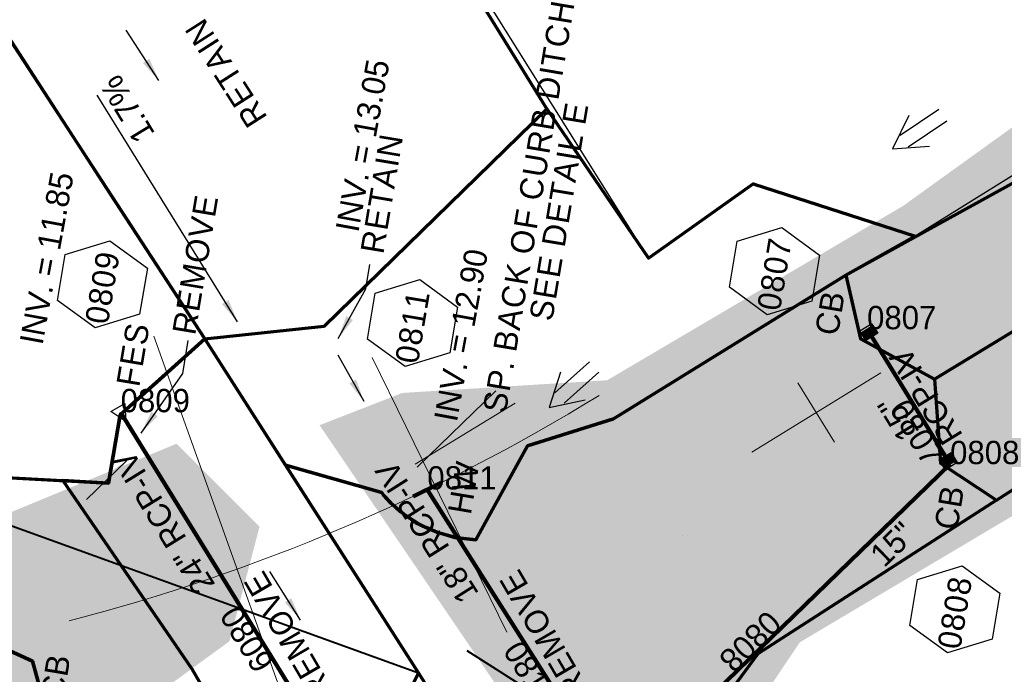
# Model space of a CAD drawing. Extents: x 1160061 to 2574774, y 200346 to 1150371.
# Tile 89 of 123: x 2482338 to 2482549, y 367472 to 367612. Entities that reach past the tile are written whole.
import ezdxf
from ezdxf.enums import TextEntityAlignment as Align

# ---------------------------------------------------------------- set-up
doc = ezdxf.new("R2010")
doc.units = 0
doc.header["$MEASUREMENT"] = 0
doc.linetypes.add('DGN Style 2', pattern=[29.296317, 17.57779, -11.718527])
doc.linetypes.add('DGN Style 7', pattern=[58.592634, 26.366685, -11.718527, 8.788895, -11.718527])
for name, color, linetype, lineweight in [('Exist Plan Preparation Drainage Arrows Symbol CELL', 5, 'Continuous', 30), ('Exist Plan Preparation Drainage Notes Label', 31, 'Continuous', 30), ('Exist Plan Preparation Watershed Blue', 5, 'Continuous', 30), ('Prop Drainage Structure Box Number Symbol CELL', 9, 'Continuous', 30), ('Prop Drainage Structure Catch Basin Grate 840 03F CELL', 7, 'Continuous', 30), ('Prop Drainage Structure Catch Basin Grate 840 03F Label', 9, 'Continuous', 30), ('Prop Drainage Structure Catch Basin Grate 840 03G CELL', 7, 'Continuous', 30), ('Prop Drainage Structure Catch Basin Grate 840 03G Label', 9, 'Continuous', 30), ('Prop Drainage Structure Flared End Section Reinforced Concrete Label', 9, 'Continuous', 30), ('Prop Drainage Structure Headwall CELL', 9, 'Continuous', 40), ('Prop Drainage Structure Headwall Label', 9, 'Continuous', 30), ('Prop Drainage Structure Outlet Flared End Section CELL', 9, 'Continuous', 30), ('Prop Drainage Structure Pipe CSP 15in Label', 9, 'Continuous', 30), ('Prop Drainage Structure Pipe RCP 15in Class III', 9, 'Continuous', 211), ('Prop Drainage Structure Pipe RCP 15in Class III Label', 9, 'Continuous', 30), ('Prop Drainage Structure Pipe RCP 15in Class IV', 9, 'Continuous', 211), ('Prop Drainage Structure Pipe RCP 15in Class IV Label', 9, 'Continuous', 30), ('Prop Drainage Structure Pipe RCP 18in Class IV', 9, 'Continuous', 211), ('Prop Drainage Structure Pipe RCP 18in Class IV Label', 9, 'Continuous', 30), ('Prop Drainage Structure Pipe RCP 24in Class IV', 9, 'Continuous', 211), ('Prop Drainage Structure Pipe RCP 24in Class IV Label', 9, 'Continuous', 30), ('Prop Drainage Structure Pipe Removal Label', 9, 'Continuous', 30), ('Prop Drainage Structure Pipe Stub Out CELL', 9, 'Continuous', 30), ('Prop Drainage Structure Plot Symbol 20 Scale', 9, 'DGN Style 2', 13), ('Prop Drainage Structure Plot Symbol 50 Scale', 9, 'DGN Style 2', 13), ('Prop Drainage Structure Tops and Inverts LABEL', 1, 'Continuous', 30), ('Prop Earthen Structure Ditch Flow Line', 6, 'Rdy Ditch Special Prp', 30), ('Prop Plan Preparation Grade to Drain Arrows CELL', 7, 'Continuous', 13), ('Prop Plan Preparation Watershed Pre Construction', 131, 'Continuous', 30), ('Prop Vertical Profile Ditch Grade Median Label', 5, 'Continuous', 40)]:
    doc.layers.add(name, color=color, linetype=linetype, lineweight=lineweight)
for name, color, linetype, lineweight, plot in [('Scratch_Level_5', 6, 'Continuous', 0, False), ('Scratch_Level_6', 30, 'Continuous', 0, False), ('Scratch_Level_8', 171, 'Continuous', 0, False)]:
    doc.layers.add(name, color=color, linetype=linetype, lineweight=lineweight, plot=plot)
doc.styles.add('Style-font001', font='font001.shx')
doc.styles.add('Style-font041', font='font041.shx')
doc.styles.add('Style-GEOMETRICFUTURA_211_M_L', font='GEOMETRICFUTURA_211_M_L.shx')
doc.linetypes.add('Rdy Ditch Special Prp', pattern='A,0.55,-0.2,[22,dgnlstyle-RdylsE.shx,S=0.001111,R=0,X=0,Y=0],-0.2,0.55', length=1.5)
doc.dimstyles.new('erosion_control', dxfattribs={"dimtxt": 4.99999, "dimasz": 9.99998, "dimexe": 2.499995, "dimexo": 2.499995, "dimgap": 2.499995, "dimtad": 0, "dimtih": 1, "dimtoh": 1, "dimzin": 3, "dimdsep": 46, "dimtxsty": 'Style-GEOMETRICFUTURA_211_M_L', "dimcen": 0.09, "dimaunit": 1, "dimadec": 4, "dimazin": 3, "dimtfac": 1, "dimtofl": 0, "dimtmove": 0, "dimatfit": 1, "dimfxl": 1, "dimtzin": 3, "dimlwd": 106, "dimarcsym": 0})

# ---------------------------------------------------------------- blocks, each defined once
blk = doc.blocks.new('PROP TERMINATOR ARROW_146')
at = {"layer": 'Prop Plan Preparation Grade to Drain Arrows CELL', "extrusion": (0, 0, -1)}
blk.add_solid([(5.710468, 0.950265), (0, 0), (4.99999, 0), (5.710468, -0.950265)], dxfattribs=at)
blk = doc.blocks.new('PROP PLAN PREPARATION GRADE TO DRAIN ARROWS_4')
at = {"layer": 'Prop Plan Preparation Grade to Drain Arrows CELL'}
blk.add_line((-7.00001, 0), (4.99999, 0), dxfattribs=at)
blk.add_blockref('PROP TERMINATOR ARROW_146', (4.99999, 0), dxfattribs=at)
blk = doc.blocks.new('PROP DRAINAGE STRUCTURE BOX NUMBER SYMBOL_4')
at = {"layer": 'Prop Drainage Structure Box Number Symbol CELL', "flags": 128}
blk.add_lwpolyline([(-5.000009, 8.944294), (5.000009, 8.944294), (9.47214, 0), (5.000009, -8.944294), (-5.000009, -8.944294), (-9.47214, 0), (-5.000009, 8.944294)], dxfattribs=at)
at = {"layer": 'Prop Drainage Structure Box Number Symbol CELL', "insert": (-0.638536, -0.137742), "char_height": 4.99999, "attachment_point": 5, "line_spacing_factor": 0.6, "style": 'Style-GEOMETRICFUTURA_211_M_L'}
blk.add_mtext('\\T1.051;0808', dxfattribs=at)
blk = doc.blocks.new('PROP DRAINAGE STRUCTURE BOX NUMBER SYMBOL_5')
at = {"layer": 'Prop Drainage Structure Box Number Symbol CELL', "flags": 128}
blk.add_lwpolyline([(-5.000009, 8.944294), (5.000009, 8.944294), (9.47214, 0), (5.000009, -8.944294), (-5.000009, -8.944294), (-9.47214, 0), (-5.000009, 8.944294)], dxfattribs=at)
at = {"layer": 'Prop Drainage Structure Box Number Symbol CELL', "insert": (-0.582476, -0.137742), "char_height": 4.99999, "attachment_point": 5, "line_spacing_factor": 0.6, "style": 'Style-GEOMETRICFUTURA_211_M_L'}
blk.add_mtext('\\T1.051;0807', dxfattribs=at)
blk = doc.blocks.new('PROP DRAINAGE STRUCTURE BOX NUMBER SYMBOL_6')
at = {"layer": 'Prop Drainage Structure Box Number Symbol CELL', "flags": 128}
blk.add_lwpolyline([(-5.000009, 8.944294), (5.000009, 8.944294), (9.47214, 0), (5.000009, -8.944294), (-5.000009, -8.944294), (-9.47214, 0), (-5.000009, 8.944294)], dxfattribs=at)
at = {"layer": 'Prop Drainage Structure Box Number Symbol CELL', "insert": (-0.653688, -0.137742), "char_height": 4.99999, "attachment_point": 5, "line_spacing_factor": 0.6, "style": 'Style-GEOMETRICFUTURA_211_M_L'}
blk.add_mtext('\\T1.051;0809', dxfattribs=at)
blk = doc.blocks.new('PROP DRAINAGE STRUCTURE BOX NUMBER SYMBOL_7')
at = {"layer": 'Prop Drainage Structure Box Number Symbol CELL', "flags": 128}
blk.add_lwpolyline([(-5.000009, 8.944294), (5.000009, 8.944294), (9.47214, 0), (5.000009, -8.944294), (-5.000009, -8.944294), (-9.47214, 0), (-5.000009, 8.944294)], dxfattribs=at)
at = {"layer": 'Prop Drainage Structure Box Number Symbol CELL', "insert": (-0.743081, -0.137742), "char_height": 4.99999, "attachment_point": 5, "line_spacing_factor": 0.6, "style": 'Style-GEOMETRICFUTURA_211_M_L'}
blk.add_mtext('\\T1.056;0811', dxfattribs=at)
blk = doc.blocks.new('PROP DRAINAGE STRUCTURE HEADWALL_1')
at = {"layer": 'Prop Drainage Structure Headwall CELL', "lineweight": 211}
blk.add_line((0, -3.274993), (0, 3.424993), dxfattribs=at)
blk = doc.blocks.new('PROP DRAINAGE STRUCTURE OUTLET FLARED END SECTION')
at = {"layer": 'Prop Drainage Structure Outlet Flared End Section CELL', "flags": 128}
blk.add_lwpolyline([(-4.24265, 0), (-2.255154, 0), (1.182339, 1.749997), (1.182339, -1.749996), (-2.255154, 0)], dxfattribs=at)
blk = doc.blocks.new('PROP DRAINAGE STRUCTURE PIPE STUB OUT_3')
at = {"layer": 'Prop Drainage Structure Pipe Stub Out CELL', "flags": 128}
blk.add_lwpolyline([(-0.01575, 0), (0, 0.01575), (0.01575, 0), (0, -0.01575), (-0.01575, 0)], dxfattribs=at)
at = {"layer": 'Prop Drainage Structure Pipe Stub Out CELL', "style": 'Style-font001'}
blk.add_text('SO', height=0.010368, dxfattribs=at).set_placement((0, 0), align=Align.MIDDLE_CENTER)
blk = doc.blocks.new('PROP DRAINAGE STRUCTURE CATCH BASIN GRATE 840 03G_3')
at = {"layer": 'Prop Drainage Structure Catch Basin Grate 840 03G CELL', "flags": 128}
for points in [[(1.5, 0), (-1.5, 0), (-1.5, 2), (1.5, 2), (1.5, -0.499999), (-1.5, -0.499999), (-1.5, 0)], [(1.4896, 0.0104), (-1.4896, 0.0104), (-1.4896, 1.9896), (1.4896, 1.9896), (1.4896, 0.0104)], [(-1.3646, 1.8646), (1.3646, 1.8646), (1.3646, 0.1354), (-1.3646, 0.1354), (-1.3646, 1.8646)]]:
    blk.add_lwpolyline(points, dxfattribs=at)
for points in [[(-1.258485, 0.70434, -1), (-1.345744, 0.793844), (-0.266077, 1.846443, -1), (-0.178817, 1.756939), (-1.258485, 0.70434)], [(-1.345744, 1.623004), (-1.11656, 1.846443, -1), (-1.0293, 1.756939), (-1.258485, 1.533501, -1), (-1.345744, 1.623004)], [(-1.258485, 1.257114, -1), (-1.345744, 1.346617), (-0.833065, 1.846443, -1), (-0.745806, 1.756939), (-1.258485, 1.257114)], [(-1.345744, 1.07023), (-0.549571, 1.846443, -1), (-0.462312, 1.756939), (-1.258485, 0.980727, -1), (-1.345744, 1.07023)], [(-1.345744, 0.517457), (-0.0625, 1.768528), (-0.0625, 1.593954), (-1.258485, 0.427954, -1), (-1.345744, 0.517457)], [(-1.258485, 0.151567, -1), (-1.345744, 0.24107), (-0.0625, 1.492142), (-0.0625, 1.317567), (-1.258485, 0.151567)], [(-1.060268, 0.243002), (-0.0625, 1.215755), (-0.0625, 1.04118), (-0.973009, 0.153499, -1), (-1.060268, 0.243002)], [(-0.689515, 0.153499, -1), (-0.776774, 0.243002), (-0.0625, 0.939368), (-0.0625, 0.764794), (-0.689515, 0.153499)], [(-0.49328, 0.243002), (-0.0625, 0.662982), (-0.0625, 0.488407), (-0.406021, 0.153499, -1), (-0.49328, 0.243002)], [(-0.122526, 0.153499, -1), (-0.209785, 0.243002), (-0.0625, 0.386595), (-0.0625, 0.21202), (-0.122526, 0.153499)], [(0.0625, 1.337621), (0.584406, 1.846443, -1), (0.671666, 1.756939), (0.0625, 1.163046), (0.0625, 1.337621)], [(0.0625, 1.614008), (0.300912, 1.846443, -1), (0.388171, 1.756939), (0.0625, 1.439433), (0.0625, 1.614008)], [(0.0625, 1.061234), (0.867901, 1.846443, -1), (0.95516, 1.756939), (0.0625, 0.88666), (0.0625, 1.061234)], [(0.0625, 0.784848), (1.151395, 1.846443, -1), (1.238654, 1.756939), (0.0625, 0.610273), (0.0625, 0.784848)], [(0.0625, 0.508461), (1.258074, 1.67406, -1), (1.345334, 1.584557), (0.0625, 0.333886), (0.0625, 0.508461)], [(0.073709, 0.243002), (1.258074, 1.397674, -1), (1.345334, 1.308171), (0.160968, 0.153499), (0.073709, 0.243002)], [(0.357203, 0.243002), (1.258074, 1.121287, -1), (1.345334, 1.031784), (0.444462, 0.153499), (0.357203, 0.243002)], [(0.640698, 0.243002), (1.258074, 0.8449, -1), (1.345334, 0.755397), (0.727957, 0.153499), (0.640698, 0.243002)], [(0.924192, 0.243002), (1.258074, 0.568514, -1), (1.345334, 0.47901), (1.011451, 0.153499), (0.924192, 0.243002)], [(1.207686, 0.243002), (1.258074, 0.292127, -1), (1.345334, 0.202624), (1.294946, 0.153499, -1), (1.207686, 0.243002)]]:
    blk.add_lwpolyline(points, format="xyb", dxfattribs=at)
at = {"layer": 'Prop Drainage Structure Plot Symbol 20 Scale'}
blk.add_solid([(-2.00004, 2.041692), (2.00004, 2.041692), (-2.00004, -1.958388), (2.00004, -1.958388)], dxfattribs=at)
at = {"layer": 'Prop Drainage Structure Plot Symbol 50 Scale'}
blk.add_solid([(-3.5, 3.541652), (3.5, 3.541652), (-3.5, -3.458348), (3.5, -3.458348)], dxfattribs=at)
blk = doc.blocks.new('PROP DRAINAGE STRUCTURE CATCH BASIN GRATE 840 03F_6')
at = {"layer": 'Prop Drainage Structure Catch Basin Grate 840 03F CELL', "flags": 128}
for points in [[(1.5, -0.041652), (-1.5, -0.041652), (-1.5, 1.958348), (1.5, 1.958348), (1.5, -0.541651), (-1.5, -0.541651), (-1.5, -0.041652)], [(-1.4896, -0.031252), (-1.4896, 1.947948), (1.4896, 1.947948), (1.4896, -0.031252), (-1.4896, -0.031252)], [(1.288145, 0.093748), (-1.3646, 0.093748), (-1.3646, 1.822948), (1.3646, 1.822948), (1.3646, 0.156024)], [(-0.0625, 1.572356), (-0.0625, 1.397781), (-0.388171, 1.715287)]]:
    blk.add_lwpolyline(points, dxfattribs=at)
for points in [[(-1.011451, 0.111847), (-1.345334, 0.437358, -1), (-1.258074, 0.526862), (-0.924192, 0.20135, -1), (-1.011451, 0.111847)], [(-0.0625, 0.466809), (-0.0625, 0.292234), (-1.345334, 1.542905, -1), (-1.258074, 1.632408), (-0.0625, 0.466809)], [(-0.160968, 0.111847), (-1.345334, 1.266519, -1), (-1.258074, 1.356022), (-0.073709, 0.20135, -1), (-0.160968, 0.111847)], [(-0.444462, 0.111847), (-1.345334, 0.990132, -1), (-1.258074, 1.079635), (-0.357203, 0.20135, -1), (-0.444462, 0.111847)], [(-0.727957, 0.111847), (-1.345334, 0.713745, -1), (-1.258074, 0.803248), (-0.640698, 0.20135, -1), (-0.727957, 0.111847)], [(-1.345334, 0.160972, -1), (-1.258074, 0.250475), (-1.207686, 0.20135, -1), (-1.294946, 0.111847), (-1.345334, 0.160972)], [(-0.0625, 0.743196), (-0.0625, 0.568621), (-1.238654, 1.715287, -1), (-1.151395, 1.804791), (-0.0625, 0.743196)], [(-0.0625, 0.845008), (-0.95516, 1.715287, -1), (-0.867901, 1.804791), (-0.0625, 1.019582), (-0.0625, 0.845008)], [(-0.584406, 1.804791), (-0.0625, 1.295969), (-0.0625, 1.121394), (-0.671666, 1.715287, -1), (-0.584406, 1.804791)], [(-0.0625, 1.397781), (-0.388171, 1.715287, -1), (-0.300912, 1.804791), (-0.0625, 1.572356), (-0.0625, 1.397781)], [(0.0625, 1.552302), (0.0625, 1.726876), (1.345744, 0.475805, -1), (1.258485, 0.386302), (0.0625, 1.552302)], [(0.0625, 1.45049), (1.345744, 0.199418, -1), (1.258485, 0.109915), (0.0625, 1.275915), (0.0625, 1.45049)], [(0.0625, 1.174103), (1.060268, 0.20135, -1), (0.973009, 0.111847), (0.0625, 0.999528), (0.0625, 1.174103)], [(0.0625, 0.897716), (0.776774, 0.20135, -1), (0.689515, 0.111847), (0.0625, 0.723142), (0.0625, 0.897716)], [(0.0625, 0.62133), (0.49328, 0.20135, -1), (0.406021, 0.111847), (0.0625, 0.446755), (0.0625, 0.62133)], [(0.0625, 0.344943), (0.209785, 0.20135, -1), (0.122526, 0.111847), (0.0625, 0.170368), (0.0625, 0.344943)], [(1.258485, 0.662688), (0.178817, 1.715287, -1), (0.266077, 1.804791), (1.345744, 0.752192, -1), (1.258485, 0.662688)], [(1.258484, 0.939076), (0.462312, 1.715287, -1), (0.549571, 1.804791), (1.345744, 1.028578, -1), (1.258484, 0.939076)], [(1.258484, 1.215463), (0.745806, 1.715287, -1), (0.833065, 1.804791), (1.345744, 1.304965, -1), (1.258484, 1.215463)], [(1.258485, 1.491849), (1.0293, 1.715287, -1), (1.11656, 1.804791), (1.345744, 1.581352, -1), (1.258485, 1.491849)]]:
    blk.add_lwpolyline(points, format="xyb", dxfattribs=at)
at = {"layer": 'Prop Drainage Structure Plot Symbol 20 Scale'}
blk.add_solid([(-2.00004, 2.00004), (2.00004, 2.00004), (-2.00004, -2.00004), (2.00004, -2.00004)], dxfattribs=at)
at = {"layer": 'Prop Drainage Structure Plot Symbol 50 Scale', "extrusion": (0, 0, -1)}
blk.add_solid([(3.5, 3.5), (-3.5, 3.5), (3.5, -3.5), (-3.5, -3.5)], dxfattribs=at)
blk = doc.blocks.new('EXIST PLAN PREPARATION DRAINAGE ARROWS SYMBOL_217')
at = {"layer": 'Exist Plan Preparation Drainage Arrows Symbol CELL'}
for p, q in [((-3.867991, 1.499997), (6.131989, 1.499997)), ((-3.867991, -1.499997), (6.131989, -1.499997))]:
    blk.add_line(p, q, dxfattribs=at)
at = {"layer": 'Exist Plan Preparation Drainage Arrows Symbol CELL', "flags": 128}
blk.add_lwpolyline([(0, 3.965233), (-6.867985, 0), (0, -3.965233)], dxfattribs=at)
blk = doc.blocks.new('EXIST PLAN PREPARATION DRAINAGE ARROWS SYMBOL_218')
at = {"layer": 'Exist Plan Preparation Drainage Arrows Symbol CELL'}
for p, q in [((-3.867991, 1.499997), (6.131989, 1.499997)), ((-3.867991, -1.499997), (6.131989, -1.499997))]:
    blk.add_line(p, q, dxfattribs=at)
at = {"layer": 'Exist Plan Preparation Drainage Arrows Symbol CELL', "flags": 128}
blk.add_lwpolyline([(0, 3.965233), (-6.867985, 0), (0, -3.965233)], dxfattribs=at)

msp = doc.modelspace()

# ---------------------------------------------------------------- hatches: boundary and pattern name
at = {"layer": 'Scratch_Level_6'}
for points in [[(2482474.94, 367420.19), (2482471.85, 367422.73), (2482435.26, 367476.58), (2482402.2, 367525.23), (2482419.97, 367532.15), (2482463.91, 367534.88), (2482527.41, 367572.3), (2482618.46, 367637.89), (2482671.72, 367666.15), (2482693.43, 367707.74), (2482708.83, 367715.94), (2482765.41, 367774.37), (2482805.67, 367815.95), (2482839.36, 367878.19), (2482875.27, 367933.64), (2482906.17, 368003.38), (2482956.63, 368117.24), (2482997.93, 368220.2), (2483035.29, 368334), (2483022.84, 368369.74), (2483006.48, 368416.66), (2483006.73, 368451.15), (2483018.08, 368468.6), (2483051.39, 368519.82), (2483091.71, 368572.45), (2483122.05, 368623.39), (2483136.32, 368658.7), (2483152.52, 368717.58), (2483158.4, 368738.99), (2483146.72, 368749.86), (2483127.93, 368755.75), (2483121.57, 368767.87), (2483128.62, 368790.48), (2483169.99, 368777.58), (2483190.23, 368788.76), (2483226.15, 368898.23), (2483267.42, 368990.7), (2483259.21, 368996.77), (2483254.64, 369000.15), (2483249.25, 369012.75), (2483249.71, 369021.8), (2483257.25, 369033.68), (2483268.66, 369040.08), (2483274.76, 369040.36), (2483397.82, 369000.76), (2483457.41, 368981.59), (2483457.92, 368979.7), (2483437.83, 368974.25), (2483391.28, 368955.58), (2483356.18, 368956.57), (2483325.68, 368884.36), (2483300.89, 368825.65), (2483230.14, 368668.08), (2483289.79, 368649.03), (2483314.22, 368661.15), (2483339.18, 368713.24), (2483351.73, 368722), (2483383.47, 368708.28), (2483348, 368626.25), (2483284.1, 368575.05), (2483233.64, 368569.54), (2483189.22, 368407.23), (2483134.3, 368265.97), (2483058.6, 368071.25), (2483051.2, 368015.06), (2483013.43, 367969.92), (2482938.88, 367836.08), (2482928.31, 367770.02), (2482882.4, 367741.99), (2482866.68, 367697.56), (2482813.39, 367633.34), (2482774.37, 367613.73), (2482720.52, 367599.21), (2482670.31, 367566.66), (2482592.3, 367530.38), (2482505.23, 367478.62), (2482485.7, 367449.46)], [(2482218.56, 367404.87), (2482210.67, 367412.18), (2482235.17, 367452.61), (2482265.3, 367477.29), (2482293.32, 367488.89), (2482332.41, 367505.07), (2482371.5, 367521.25), (2482389.32, 367503.44), (2482382.87, 367478.85), (2482366.25, 367466.74), (2482318.93, 367454.99), (2482272.75, 367436.76)]]:
    msp.add_hatch(color=256, dxfattribs=at).paths.add_polyline_path(points)

# ---------------------------------------------------------------- linework, layer by layer
at = {"layer": 'Exist Plan Preparation Watershed Blue', "color": 5, "linetype": 'Continuous', "lineweight": 70, "flags": 128}
for points in [[(2482377.58, 367543.73), (2482403.16, 367546.49), (2482450.94, 367593.13), (2482399.06, 367677.17), (2482335.28, 367780.51), (2482220.04, 367927.78), (2482164.51, 367884.33), (2482209.01, 367809.02), (2482253.43, 367735.44), (2482271.62, 367706.4), (2482377.58, 367543.73)], [(2482359.4, 367527.45), (2482367.35, 367534.57), (2482377.58, 367543.73), (2482357.29, 367574.88), (2482253.43, 367735.44), (2482209.01, 367809.02), (2482169.57, 367798.3), (2482141.98, 367790.8), (2482108.18, 367800.46), (2482052.44, 367773.24), (2481985.92, 367731.85), (2482061.72, 367605.75), (2482103.92, 367611.55), (2482208.11, 367586.78), (2482316.24, 367515.04), (2482356.94, 367512.82), (2482359.4, 367527.45)], [(2482534.15, 367535.14), (2482586.47, 367566.95), (2482605.85, 367546.12), (2482656.78, 367584.24), (2482653.85, 367591.04), (2482714.12, 367632), (2482690.64, 367663.31), (2482579.98, 367594.35), (2482557.02, 367580.54), (2482515.1, 367557.43), (2482518.26, 367543.74), (2482534.15, 367535.14)], [(2482435.71, 367500.64), (2482432.42, 367500.99), (2482431.13, 367501.17), (2482427.51, 367502.21), (2482425.07, 367503.29), (2482423.47, 367504.09), (2482420.25, 367506.11), (2482417.59, 367508.44), (2482415.93, 367510.18), (2482415.56, 367510.78), (2482394.88, 367516.65), (2482377.58, 367543.73), (2482403.16, 367546.49), (2482450.94, 367593.13), (2482472.78, 367561.07), (2482495.2, 367577), (2482529.97, 367565.77), (2482515.1, 367557.43), (2482465.25, 367526.59), (2482446.83, 367520.8), (2482435.71, 367500.64)], [(2482534.15, 367535.14), (2482535.46, 367517.1), (2482547.45, 367509.16), (2482560.71, 367517.68), (2482586.09, 367533.26), (2482605.85, 367546.12), (2482586.47, 367566.95), (2482534.15, 367535.14)], [(2482391.58, 367443.88), (2482391.46, 367430.57), (2482405.8, 367432.26), (2482411.71, 367445.2), (2482411.68, 367448.39), (2482423.43, 367472.08), (2482377.58, 367543.73), (2482359.4, 367527.45), (2482356.94, 367512.82), (2482347.14, 367513.36), (2482374.82, 367472.94), (2482391.58, 367443.88)], [(2482356.07, 367418.57), (2482340.61, 367474.58), (2482282, 367501.31), (2482316.24, 367515.04), (2482347.14, 367513.36), (2482374.82, 367472.94), (2482391.58, 367443.88), (2482391.46, 367430.57), (2482356.07, 367418.57)], [(2481994.75, 367246.98), (2481972.46, 367298.8), (2482047.48, 367346.23), (2482126.7, 367387.13), (2482237, 367474.14), (2482282, 367501.31), (2482340.61, 367474.58), (2482348.26, 367446.69), (2482343.23, 367445.52), (2482329.13, 367441.15), (2482316.66, 367436.84), (2482296.03, 367428.81), (2482279.62, 367421.57), (2482255.64, 367409.58), (2482225.87, 367391.8), (2481994.75, 367246.98)]]:
    msp.add_lwpolyline(points, close=True, dxfattribs=at)
msp.add_lwpolyline([(2482428.11, 367464.71), (2482423.43, 367472.08), (2482394.88, 367516.65), (2482415.56, 367510.78), (2482415.92, 367510.21), (2482417.46, 367508.56), (2482419.52, 367506.7), (2482422.82, 367504.38), (2482425.11, 367503.28), (2482427.43, 367502.25), (2482431.22, 367501.14), (2482435.71, 367500.64), (2482446.83, 367520.8), (2482465.25, 367526.59), (2482515.1, 367557.43), (2482515.1, 367557.43), (2482518.26, 367543.74), (2482534.15, 367535.14), (2482535.46, 367517.1), (2482547.45, 367509.16), (2482496.26, 367476.17), (2482480.91, 367455.33)], dxfattribs=at)
at = {"layer": 'Prop Drainage Structure Pipe CSP 15in Label'}
msp.add_line((2482480.02, 367501.49), (2482480.02, 367501.49), dxfattribs=at)
at = {"layer": 'Prop Drainage Structure Pipe RCP 15in Class III'}
msp.add_line((2482537.48, 367516.87), (2482465.91, 367447.47), dxfattribs=at)
at = {"layer": 'Prop Drainage Structure Pipe RCP 15in Class IV'}
msp.add_line((2482519.67, 367545.83), (2482537.48, 367516.87), dxfattribs=at)
at = {"layer": 'Prop Drainage Structure Pipe RCP 18in Class IV'}
msp.add_line((2482425.32, 367511.43), (2482465.91, 367447.47), dxfattribs=at)
at = {"layer": 'Prop Drainage Structure Pipe RCP 24in Class IV'}
msp.add_line((2482359.52, 367528.01), (2482410.16, 367445.84), dxfattribs=at)
at = {"layer": 'Prop Earthen Structure Ditch Flow Line', "linetype": 'Rdy Ditch Special Prp', "ltscale": 50}
msp.add_line((2482440.05, 367532.64), (2482423.11, 367516.24), dxfattribs=at)
at = {"layer": 'Prop Plan Preparation Watershed Pre Construction', "color": 200, "flags": 128}
msp.add_lwpolyline([(2481985.92, 367731.85), (2482061.72, 367605.75), (2482089.4, 367511.67), (2482087.01, 367458.96), (2481972.46, 367298.8), (2481994.75, 367246.98), (2482022.51, 367198.02), (2482047.56, 367118.94), (2482324.58, 367118.65), (2482518.12, 367004.65), (2482560.16, 367011.64), (2482619.59, 367049.16), (2482632.35, 367124.25), (2482632.35, 367124.25), (2482669.05, 367187.08), (2482711.67, 367260.05), (2482758.55, 367340.31), (2482701.62, 367547.39), (2482608.24, 367583.34), (2482562.65, 367586.13), (2482529.97, 367565.77), (2482495.2, 367577), (2482472.78, 367561.07), (2482335.28, 367780.51)], dxfattribs=at)
at = {"layer": 'Prop Vertical Profile Ditch Grade Median Label'}
for p, q in [((2482255.48, 367532.73), (2482423.43, 367472.08)), ((2482535.01, 367412.61), (2482433.89, 367476.77))]:
    msp.add_line(p, q, dxfattribs=at)
at = {"layer": 'Scratch_Level_5'}
for p, q in [((2482366.62, 367544.35), (2482396.3, 367461.38)), ((2482413.52, 367539.78), (2482442.35, 367480.79)), ((2482522.6, 367536.48), (2482494.92, 367519.45)), ((2482512.69, 367521.58), (2482504.83, 367534.35)), ((2482422.71, 367516.83), (2482444.15, 367529.93))]:
    msp.add_line(p, q, dxfattribs=at)
msp.add_arc((2482244.77, 367885.1), 415, 284.4673, 301.5916, dxfattribs=at)

# ---------------------------------------------------------------- block references
at = {"layer": 'Exist Plan Preparation Drainage Arrows Symbol CELL'}
for name, p, rotation in [('EXIST PLAN PREPARATION DRAINAGE ARROWS SYMBOL_217', (2482530.85, 367588.39), 33.982714), ('EXIST PLAN PREPARATION DRAINAGE ARROWS SYMBOL_218', (2482456.55, 367533.62), 41.786776)]:
    msp.add_blockref(name, p, dxfattribs=dict(at, rotation=rotation))
at = {"layer": 'Prop Drainage Structure Box Number Symbol CELL', "rotation": 80.485857}
for name, p in [('PROP DRAINAGE STRUCTURE BOX NUMBER SYMBOL_5', (2482499.8, 367558.29)), ('PROP DRAINAGE STRUCTURE BOX NUMBER SYMBOL_6', (2482355.61, 367555.47)), ('PROP DRAINAGE STRUCTURE BOX NUMBER SYMBOL_7', (2482422.16, 367547.14)), ('PROP DRAINAGE STRUCTURE BOX NUMBER SYMBOL_4', (2482538.5, 367485.69))]:
    msp.add_blockref(name, p, dxfattribs=at)
at = {"layer": 'Prop Drainage Structure Headwall CELL', "lineweight": 211, "rotation": 116.367994}
msp.add_blockref('PROP DRAINAGE STRUCTURE HEADWALL_1', (2482425.32, 367511.43), dxfattribs=at)
at = {"layer": 'Prop Drainage Structure Outlet Flared End Section CELL', "color": 1, "linetype": 'DGN Style 7', "lineweight": 70, "rotation": 120}
msp.add_blockref('PROP DRAINAGE STRUCTURE OUTLET FLARED END SECTION', (2482359.52, 367528.01), dxfattribs=at)
at = {"layer": 'Prop Drainage Structure Pipe Stub Out CELL', "rotation": 120}
msp.add_blockref('PROP DRAINAGE STRUCTURE PIPE STUB OUT_3', (2482425.32, 367511.43), dxfattribs=at)
at = {"layer": 'Prop Drainage Structure Plot Symbol 20 Scale'}
for name, p, rotation in [('PROP DRAINAGE STRUCTURE CATCH BASIN GRATE 840 03F_6', (2482519.67, 367545.83), 211.591585), ('PROP DRAINAGE STRUCTURE CATCH BASIN GRATE 840 03G_3', (2482537.48, 367516.87), 31.591585)]:
    msp.add_blockref(name, p, dxfattribs=dict(at, rotation=rotation))
at = {"layer": 'Prop Plan Preparation Grade to Drain Arrows CELL', "rotation": 44.215893}
msp.add_blockref('PROP PLAN PREPARATION GRADE TO DRAIN ARROWS_4', (2482357.24, 367514.13), dxfattribs=at)

# ---------------------------------------------------------------- texts
at = {"layer": 'Prop Drainage Structure Catch Basin Grate 840 03F Label', "style": 'Style-GEOMETRICFUTURA_211_M_L'}
msp.add_text('CB', height=5, rotation=80.4859, dxfattribs=at).set_placement((2482511.69, 367549.26), align=Align.MIDDLE_CENTER)
at = {"layer": 'Prop Drainage Structure Catch Basin Grate 840 03G Label', "style": 'Style-GEOMETRICFUTURA_211_M_L'}
for p in [(2482537.3, 367507.52), (2482345.54, 367471.29)]:
    msp.add_text('CB', height=5, rotation=80.4859, dxfattribs=at).set_placement(p, align=Align.MIDDLE_CENTER)
at = {"layer": 'Prop Drainage Structure Flared End Section Reinforced Concrete Label', "insert": (2482362.21, 367540.46), "char_height": 5, "attachment_point": 5, "rotation": 80.4859, "line_spacing_factor": 0.6, "style": 'Style-GEOMETRICFUTURA_211_M_L'}
msp.add_mtext('\\T1.058;FES', dxfattribs=at)
at = {"layer": 'Prop Drainage Structure Headwall Label', "style": 'Style-GEOMETRICFUTURA_211_M_L'}
msp.add_text('HW', height=5, rotation=80.4859, dxfattribs=at).set_placement((2482433.09, 367511.76), align=Align.MIDDLE_CENTER)
at = {"layer": 'Prop Drainage Structure Pipe RCP 15in Class III Label', "style": 'Style-GEOMETRICFUTURA_211_M_L'}
msp.add_text('15"', height=5, rotation=44.1168, dxfattribs=at).set_placement((2482525.12, 367499.71), align=Align.MIDDLE_CENTER)
at = {"layer": 'Prop Drainage Structure Pipe RCP 15in Class IV Label', "insert": (2482529.59, 367528.67), "char_height": 5, "attachment_point": 5, "rotation": 121.5916, "line_spacing_factor": 0.9, "style": 'Style-GEOMETRICFUTURA_211_M_L'}
msp.add_mtext('15"\\P RCP-IV ', dxfattribs=at)
at = {"layer": 'Prop Drainage Structure Pipe RCP 18in Class IV Label', "style": 'Style-GEOMETRICFUTURA_211_M_L'}
msp.add_text('18" RCP-IV ', height=5, rotation=122.4011, dxfattribs=at).set_placement((2482424.71, 367503.05), align=Align.MIDDLE_CENTER)
at = {"layer": 'Prop Drainage Structure Pipe RCP 24in Class IV Label', "style": 'Style-GEOMETRICFUTURA_211_M_L'}
msp.add_text('24" RCP-IV', height=5, rotation=121.6461, dxfattribs=at).set_placement((2482368.79, 367504.31), align=Align.MIDDLE_CENTER)
at = {"layer": 'Prop Drainage Structure Pipe Removal Label', "char_height": 5, "line_spacing_factor": 0.6, "style": 'Style-GEOMETRICFUTURA_211_M_L'}
for s, insert, attachment_point, rotation in [('\\T1.060;RETAIN', (2482386.95, 367588.58), 1, 122.6347), ('\\T1.060;RETAIN', (2482413.41, 367562.2), 4, 80.4859), ('\\T1.044;REMOVE', (2482370.57, 367545.22), 1, 80.4859), ('\\T1.044;REMOVE', (2482400.91, 367465.83), 1, 120.2484), ('\\T1.044;REMOVE', (2482455.75, 367466.16), 1, 120.2484)]:
    msp.add_mtext(s, dxfattribs=dict(at, insert=insert, attachment_point=attachment_point, rotation=rotation))
at = {"layer": 'Prop Drainage Structure Tops and Inverts LABEL', "char_height": 5, "attachment_point": 1, "rotation": 79.5956, "line_spacing_factor": 0.6, "style": 'Style-GEOMETRICFUTURA_211_M_L'}
for s, insert in [('INV. = 13.05', (2482405.6, 367567.33)), ('INV. = 11.85', (2482337.83, 367543.17)), ('INV. = 12.90', (2482426.73, 367526.64))]:
    msp.add_mtext(s, dxfattribs=dict(at, insert=insert))
at = {"layer": 'Prop Earthen Structure Ditch Flow Line', "insert": (2482450.36, 367571.69), "char_height": 5, "attachment_point": 5, "rotation": 80.4859, "line_spacing_factor": 0.786545, "style": 'Style-GEOMETRICFUTURA_211_M_L'}
msp.add_mtext('\\T1.054;SP. BACK OF CURB DITCH\\PSEE DETAIL E', dxfattribs=at)
at = {"layer": 'Scratch_Level_6', "style": 'Style-GEOMETRICFUTURA_211_M_L'}
msp.add_text('1.7%', height=5, rotation=121.2729, dxfattribs=at).set_placement((2482362.75, 367585.24), align=Align.TOP_LEFT)
at = {"layer": 'Scratch_Level_8', "linetype": 'Continuous', "style": 'Style-font041'}
for s, p in [('0807', (2482519.67, 367550.83)), ('0809', (2482359.52, 367533.01)), ('0808', (2482537.48, 367521.87)), ('0811', (2482425.32, 367516.43))]:
    msp.add_text(s, height=5, dxfattribs=at).set_placement(p, align=Align.TOP_LEFT)
at = {"layer": 'Scratch_Level_8', "linetype": 'Continuous', "lineweight": 30, "style": 'Style-font041'}
for s, rotation, p in [('0807', 301.5916, (2482528.57, 367531.35)), ('0809', 301.6461, (2482384.84, 367486.93)), ('0808', 224.1168, (2482501.7, 367482.17)), ('0811', 302.4011, (2482445.62, 367479.45))]:
    msp.add_text(s, height=5, rotation=rotation, dxfattribs=at).set_placement(p, align=Align.TOP_LEFT)

# ---------------------------------------------------------------- leaders
at = {"layer": 'Exist Plan Preparation Drainage Notes Label'}
for points in [[(2482367.72, 367599.23), (2482360.69, 367609.99)], [(2482411.76, 367530.28), (2482406.18, 367540.25)], [(2482398.12, 367483.41), (2482391.56, 367493.84)]]:
    msp.add_leader(points, dimstyle='erosion_control', override={"dimtxt": 5, "dimasz": 5, "dimgap": 0, "dimlwd": -2}, dxfattribs=at)
at = {"layer": 'Prop Drainage Structure Pipe Removal Label'}
for points in [[(2482406.21, 367543.84), (2482412.13, 367554.48), (2482413, 367559.73)], [(2482363.91, 367523.55), (2482372.84, 367536.29), (2482374.03, 367543.39)]]:
    msp.add_leader(points, dimstyle='erosion_control', override={"dimtxt": 5, "dimasz": 5, "dimgap": 0, "dimlwd": -2}, dxfattribs=at)
at = {"layer": 'Scratch_Level_6'}
msp.add_leader([(2482384.6, 367547.43), (2482354.5, 367596.09)], dimstyle='erosion_control', override={"dimtxt": 5, "dimasz": 5, "dimgap": 0, "dimlwd": -2}, dxfattribs=at)

doc.saveas('drawing.dxf')
